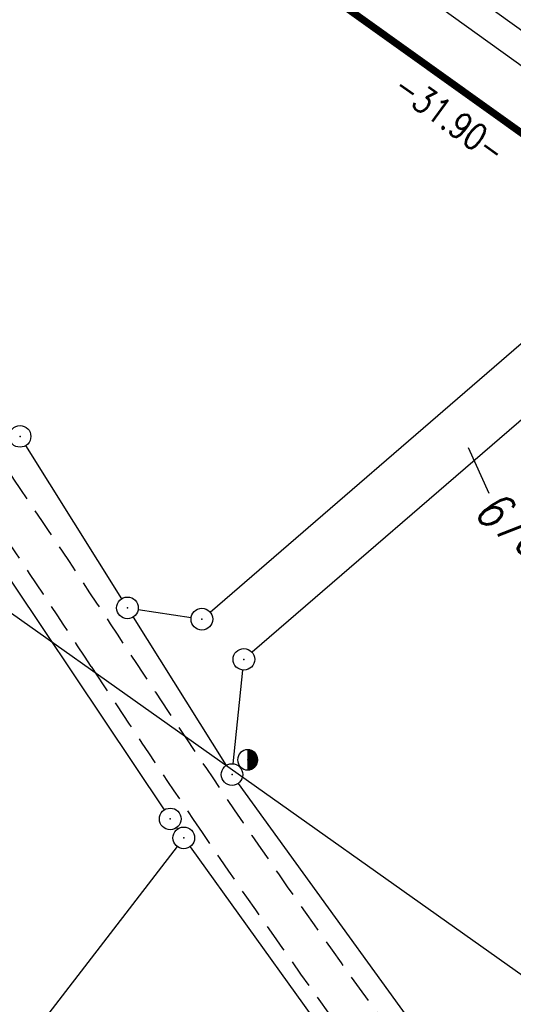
# Model space of a CAD drawing. Extents: x 449544 to 450624, y 436205 to 437134.
# Tile 40 of 114: x 449705 to 449739, y 436830 to 436898. Entities that reach past the tile are written whole.
import ezdxf

# ---------------------------------------------------------------- set-up
doc = ezdxf.new("R2010")
doc.units = 0
doc.header["$LTSCALE"] = 2
doc.header["$MEASUREMENT"] = 0
doc.linetypes.add('AUSGEZOGEN', pattern=[0])
doc.linetypes.add('GESTRICH-X2', pattern=[1.5, 1, -0.5])
doc.layers.get('0').update_dxf_attribs({"linetype": 'AUSGEZOGEN'})
for name, color, linetype in [('214-ABSTAND', 8, 'AUSGEZOGEN'), ('214-FLSTNR', 8, 'AUSGEZOGEN'), ('214-GRENZL', 8, 'AUSGEZOGEN'), ('214-GRENZL-BAB', 7, 'AUSGEZOGEN'), ('214-GRENZP', 8, 'AUSGEZOGEN'), ('FBRTOP', 250, 'AUSGEZOGEN'), ('MULDE', 250, 'AUSGEZOGEN'), ('SIGNATUR', 4, 'AUSGEZOGEN'), ('STROMLTG', 4, 'AUSGEZOGEN'), ('WEG', 250, 'GESTRICH-X2')]:
    doc.layers.add(name, color=color, linetype=linetype)
doc.styles.add('ROMANS', font='romans.shx', dxfattribs={"width": 0.8})

# ---------------------------------------------------------------- blocks, each defined once
blk = doc.blocks.new('GST')
at = {"color": 0}
blk.add_circle((0, 0), 0.75, dxfattribs=at)
blk.add_point((0, 0), dxfattribs=at)
blk = doc.blocks.new('*X27')
at = {"color": 0}
for p, q in [((0, 0.99), (0.01, 1)), ((0, 0.919), (0.078, 0.997)), ((0, 0.849), (0.141, 0.99)), ((0, 0.778), (0.202, 0.979)), ((0, 0.707), (0.259, 0.966)), ((0, 0.636), (0.313, 0.95)), ((0, 0.566), (0.365, 0.931)), ((0, 0.495), (0.415, 0.91)), ((0, 0.424), (0.462, 0.887)), ((0, 0.354), (0.508, 0.861)), ((0, 0.283), (0.551, 0.834)), ((0, 0.212), (0.593, 0.805)), ((0, 0.141), (0.633, 0.774)), ((0, 0.071), (0.671, 0.742)), ((0, 0), (0.707, 0.707)), ((0, -0.071), (0.742, 0.671)), ((0, -0.141), (0.774, 0.633)), ((0, -0.212), (0.805, 0.593)), ((0, -0.283), (0.834, 0.551)), ((0, -0.354), (0.861, 0.508)), ((0, -0.424), (0.887, 0.462)), ((0, -0.495), (0.91, 0.415)), ((0, -0.566), (0.931, 0.365)), ((0, -0.636), (0.95, 0.313)), ((0, -0.707), (0.966, 0.259)), ((0, -0.778), (0.979, 0.202)), ((0, -0.849), (0.99, 0.141)), ((0, -0.919), (0.997, 0.078)), ((0, -0.99), (1, 0.01)), ((0.063, -0.998), (0.998, -0.063)), ((0.141, -0.99), (0.99, -0.141)), ((0.229, -0.974), (0.974, -0.229)), ((0.328, -0.945), (0.945, -0.328)), ((0.451, -0.893), (0.893, -0.451))]:
    blk.add_line(p, q, dxfattribs=at)
blk = doc.blocks.new('BMAST')
blk.add_line((0, 1), (0, -1))
for centre, radius, start, end in [((0, 0), 1, 90, 270), ((0, 0), 1, 270, 90), ((0, -1), 0, 270, 0)]:
    blk.add_arc(centre, radius, start, end)
blk.add_point((0, 0))
blk.add_blockref('*X27', (0, 0))

msp = doc.modelspace()

# ---------------------------------------------------------------- linework, layer by layer
at = {"layer": '214-FLSTNR', "flags": 128}
msp.add_lwpolyline([(449735.876, 436868.746), (449737.298, 436865.595)], dxfattribs=at)
at = {"layer": '214-GRENZL'}
for p, q in [((449718.001, 436857.364), (449748.215, 436883.434)), ((449751.575, 436881.034), (449720.911, 436854.584))]:
    msp.add_line(p, q, dxfattribs=at)
at = {"layer": '214-GRENZL', "flags": 128}
for points in [[(449711.882, 436858.285), (449705.238, 436868.885)], [(449700.185, 436865.489), (449714.822, 436843.673)], [(449713.022, 436857.539), (449716.692, 436856.992)], [(449712.679, 436857.015), (449719.121, 436846.755)], [(449719.598, 436846.866), (449720.266, 436853.348)], [(449736.62, 436822.527), (449719.96, 436845.513)], [(449715.677, 436842.441), (449715.743, 436842.349)], [(449715.722, 436841.146), (449682.295, 436797.81)], [(449716.617, 436841.131), (449732.422, 436819.169)]]:
    msp.add_lwpolyline(points, dxfattribs=at)
at = {"layer": '214-GRENZL-BAB', "const_width": 0.5, "flags": 128}
msp.add_lwpolyline([(449723.433, 436902.027), (449748.172, 436884.36)], dxfattribs=at)
at = {"layer": 'FBRTOP', "const_width": 0.5}
msp.add_lwpolyline([(449678.747, 436979.296), (449722.501, 436945.524, -0.000002), (449781.872, 436899.697, 0.000001), (449841.243, 436853.87), (449885.991, 436819.33, -0.000003)], format="xyb", dxfattribs=at)
at = {"layer": 'MULDE'}
msp.add_lwpolyline([(449858.263, 436808.744), (449829.721, 436832.933), (449801.028, 436854.03), (449771.991, 436874.352), (449725.129, 436907.983), (449699.454, 436926.91, 0.000146), (449699.454, 436926.91), (449671.379, 436947.582), (449637.665, 436972.517)], format="xyb", dxfattribs=at)
msp.add_lwpolyline([(449856.247, 436807.831), (449828.481, 436831.363), (449799.862, 436852.404), (449770.835, 436872.72), (449723.953, 436906.365), (449698.268, 436925.3), (449670.191, 436945.972), (449636.475, 436970.909)], dxfattribs=at)
at = {"layer": 'STROMLTG', "flags": 128}
msp.add_lwpolyline([(449908.622, 436712.557), (449699.476, 436860.623), (449580.021, 436945.473)], dxfattribs=at)
at = {"layer": 'WEG'}
msp.add_lwpolyline([(449649.062, 436937.237, -0.000693), (449653.378, 436931.697, -0.011254), (449658.489, 436924.803, 0.008861), (449664.938, 436916.017, 0.014681), (449669.667, 436910.171, -0.013499), (449674.826, 436903.825, -0.010539), (449683.522, 436892.011, -0.004714), (449702.148, 436865.019, -0.003143), (449709.774, 436853.588, 0.003397), (449716.835, 436843.015, 0.008007), (449726.804, 436828.801, 0.01213), (449733.756, 436819.691, 0.013843), (449737.775, 436814.957, 0.018936), (449740.933, 436811.695, 0.018938), (449745.865, 436807.321, -0.013566), (449752.813, 436801.289, -0.004624), (449754.938, 436799.304, -0.000599), (449771.19, 436783.803, -0.014612), (449777.317, 436777.592, -0.007617), (449788.527, 436765.17)], format="xyb", dxfattribs=at)
at = {"layer": 'WEG', "flags": 128}
msp.add_lwpolyline([(449667.069, 436917.721, -0.004232), (449674.989, 436908.123, -0.015819), (449677.004, 436905.472, -0.001187), (449698.965, 436874.437, -0.004718), (449704.399, 436866.562, -0.003141), (449712.033, 436855.119, 0.003408), (449719.075, 436844.574, 0.007998), (449728.965, 436830.472, 0.012083), (449735.882, 436821.408, 0.01389), (449739.678, 436816.935, 0.017716), (449742.87, 436813.623, 0.023552), (449747.817, 436809.272, -0.018847), (449754.05, 436803.894, -0.005148), (449755.996, 436802.045, -0.000568), (449773.431, 436785.093, -0.009797), (449779.405, 436779.039, -0.005), (449790.753, 436766.837)], format="xyb", dxfattribs=at)

# ---------------------------------------------------------------- block references
at = {"layer": '214-GRENZP'}
for p in [(449704.84, 436869.52), (449712.28, 436857.65), (449719.52, 436846.12), (449715.24, 436843.05), (449716.18, 436841.74)]:
    msp.add_blockref('GST', p, dxfattribs=at)
at = {"layer": '214-GRENZP', "rotation": 322.3368156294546}
for p in [(449717.433, 436856.873), (449720.343, 436854.094)]:
    msp.add_blockref('GST', p, dxfattribs=at)
at = {"layer": 'SIGNATUR', "xscale": 0.7, "yscale": 0.7, "zscale": 0.7}
msp.add_blockref('BMAST', (449720.605, 436847.145), dxfattribs=at)

# ---------------------------------------------------------------- texts
at = {"layer": '214-ABSTAND', "insert": (449734.614, 436891.529), "char_height": 1.8, "attachment_point": 5, "rotation": 324.46562, "style": 'ROMANS'}
msp.add_mtext('-31.90-', dxfattribs=at)
at = {"layer": '214-FLSTNR', "style": 'ROMANS', "oblique": 15, "width": 0.8}
msp.add_text('670', height=2.5, rotation=322.34931, dxfattribs=at).set_placement((449736.093, 436864.081))

doc.saveas('drawing.dxf')
